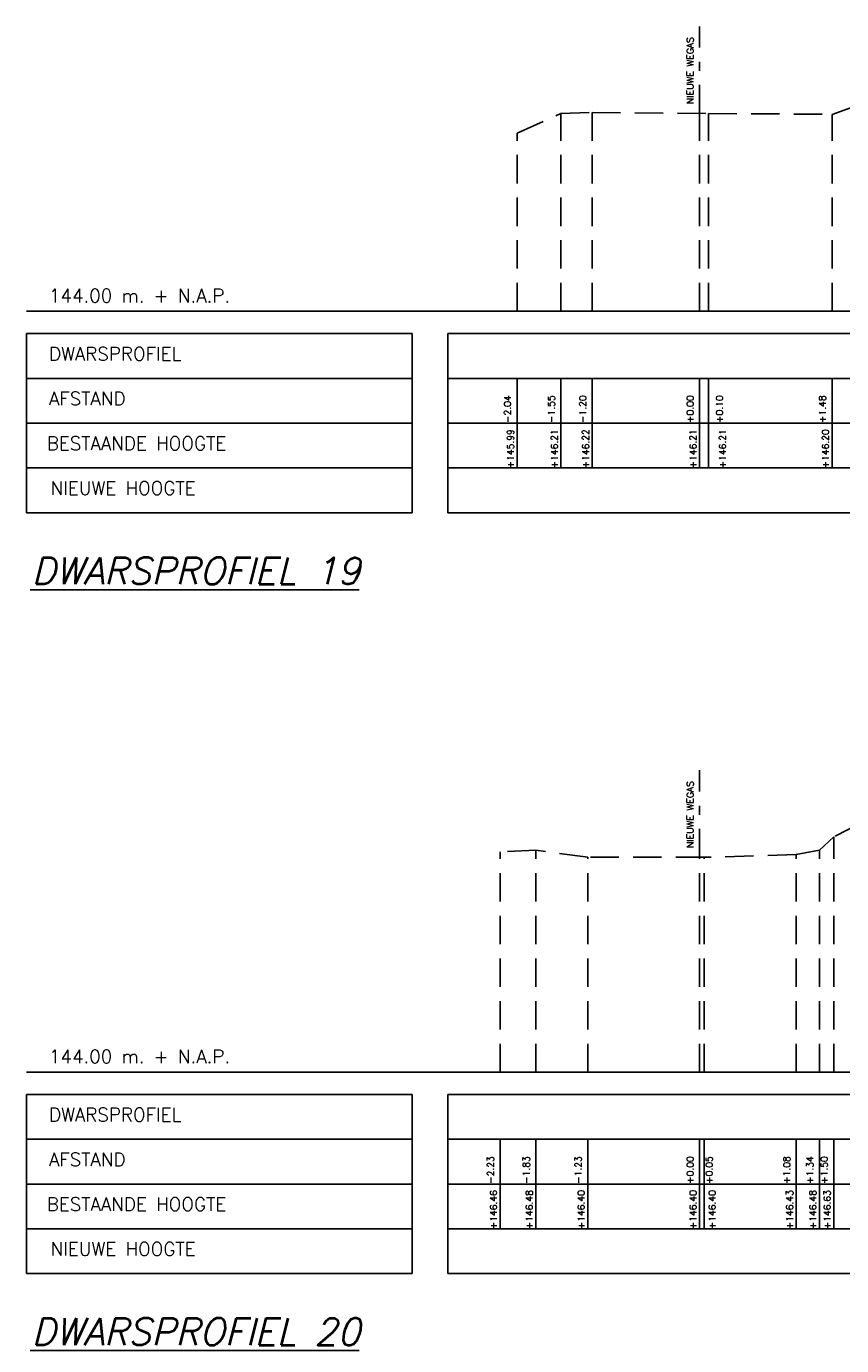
# Model space of a CAD drawing. Header units: metres. Extents: x -32 to 40, y -72 to 118.
# Tile 7 of 25: x -32 to -23, y -31 to -17. Entities that reach past the tile are written whole.
import ezdxf

# ---------------------------------------------------------------- set-up
doc = ezdxf.new("R2010")
doc.units = ezdxf.units.M
doc.linetypes.add('1-200 DASHDOT', pattern=[2.54, 1.27, -0.635, 0, -0.635])
doc.linetypes.add('1-200 HIDDEN', pattern=[0.9525, 0.635, -0.3175])
for name, color, linetype in [('PH-BEST-BEBOUWING', 1, 'Continuous'), ('PH-BESTAAND', 253, '1-200 HIDDEN'), ('PH-NIEUW-WEGAS', 2, '1-200 DASHDOT'), ('PH100', 7, 'Continuous')]:
    doc.layers.add(name, color=color, linetype=linetype)
doc.styles.add('ROMANS', font='romans.shx')

msp = doc.modelspace()

# ---------------------------------------------------------------- linework, layer by layer
at = {"layer": 'PH-BESTAAND', "ltscale": 0.5}
for p, q in [((-26.226, -17.725), (-25.736, -17.505)), ((-25.736, -17.505), (-25.386, -17.495)), ((-25.736, -19.715), (-25.736, -17.505)), ((-25.386, -19.715), (-25.386, -17.495)), ((-25.386, -17.495), (-24.086, -17.505)), ((-24.186, -19.715), (-24.186, -17.504)), ((-24.086, -19.715), (-24.086, -17.505)), ((-24.086, -17.505), (-22.706, -17.515)), ((-22.706, -17.515), (-22.366, -17.395)), ((-22.706, -19.715), (-22.706, -17.515)), ((-26.226, -19.715), (-26.226, -17.725)), ((-21.536, -25.005), (-22.686, -25.585)), ((-22.686, -25.585), (-22.846, -25.735)), ((-22.686, -28.215), (-22.686, -25.585)), ((-26.016, -25.735), (-26.416, -25.755)), ((-26.416, -28.215), (-26.416, -25.755)), ((-26.016, -28.215), (-26.016, -25.735)), ((-25.436, -25.815), (-26.016, -25.735)), ((-23.106, -25.785), (-24.136, -25.815)), ((-22.846, -25.735), (-23.106, -25.785)), ((-23.106, -28.215), (-23.106, -25.785)), ((-22.846, -28.215), (-22.846, -25.735)), ((-25.436, -28.215), (-25.436, -25.815)), ((-24.136, -25.815), (-25.436, -25.815)), ((-24.186, -28.215), (-24.186, -25.815)), ((-24.136, -28.215), (-24.136, -25.815))]:
    msp.add_line(p, q, dxfattribs=at)
at = {"layer": 'PH-NIEUW-WEGAS', "ltscale": 0.25}
for p, q in [((-24.186, -17.504), (-24.186, -16.532)), ((-24.186, -25.815), (-24.186, -24.843))]:
    msp.add_line(p, q, dxfattribs=at)
at = {"layer": 'PH100', "color": 5, "linetype": 'Continuous'}
for p, q in [((-31.711, -19.715), (22.721, -19.715)), ((-31.711, -28.215), (22.824, -28.215))]:
    msp.add_line(p, q, dxfattribs=at)
at = {"layer": 'PH100'}
for p, q in [((-27.4, -19.965), (-31.711, -19.965)), ((-31.711, -19.965), (-31.711, -21.965)), ((-27.4, -21.965), (-27.4, -19.965)), ((-27, -19.965), (22.721, -19.965)), ((-27, -21.965), (-27, -19.965)), ((-27.4, -20.465), (-31.711, -20.465)), ((-27, -20.465), (22.721, -20.465)), ((-26.226, -20.465), (-26.226, -21.465)), ((-25.736, -20.465), (-25.736, -21.465)), ((-25.386, -20.465), (-25.386, -21.465)), ((-24.186, -20.465), (-24.186, -21.465)), ((-24.086, -20.465), (-24.086, -21.465)), ((-22.706, -20.465), (-22.706, -21.465)), ((-27.4, -20.965), (-31.711, -20.965)), ((-27, -20.965), (22.721, -20.965)), ((-27.4, -21.465), (-31.711, -21.465)), ((-27, -21.465), (22.721, -21.465)), ((-27.4, -21.965), (-31.711, -21.965)), ((-27, -21.965), (22.721, -21.965)), ((-27.4, -28.465), (-31.711, -28.465)), ((-31.711, -28.465), (-31.711, -30.465)), ((-27.4, -30.465), (-27.4, -28.465)), ((-27, -28.465), (22.824, -28.465)), ((-27, -30.465), (-27, -28.465)), ((-27.4, -28.965), (-31.711, -28.965)), ((-27, -28.965), (22.824, -28.965)), ((-26.416, -28.965), (-26.416, -29.965)), ((-26.016, -28.965), (-26.016, -29.965)), ((-25.436, -28.965), (-25.436, -29.965)), ((-24.186, -28.965), (-24.186, -29.965)), ((-24.136, -28.965), (-24.136, -29.965)), ((-23.106, -28.965), (-23.106, -29.965)), ((-22.846, -28.965), (-22.846, -29.965)), ((-22.686, -28.965), (-22.686, -29.965)), ((-27.4, -29.465), (-31.711, -29.465)), ((-27, -29.465), (22.824, -29.465)), ((-27.4, -29.965), (-31.711, -29.965)), ((-27, -29.965), (22.824, -29.965)), ((-27.4, -30.465), (-31.711, -30.465)), ((-27, -30.465), (22.824, -30.465))]:
    msp.add_line(p, q, dxfattribs=at)

# ---------------------------------------------------------------- texts
at = {"layer": 'PH-BEST-BEBOUWING', "color": 2, "char_height": 0.075, "width": 1.8344, "attachment_point": 7, "rotation": 90, "style": 'ROMANS'}
for insert in [(-24.254, -17.398), (-24.254, -25.709)]:
    msp.add_mtext('NIEUWE WEGAS', dxfattribs=dict(at, insert=insert))
at = {"layer": 'PH100', "color": 1, "linetype": 'Continuous', "style": 'ROMANS'}
for s, p in [('144.00 m. + N.A.P.', (-31.458, -19.615)), ('DWARSPROFIEL', (-31.458, -20.265)), ('AFSTAND', (-31.458, -20.765)), ('BESTAANDE HOOGTE', (-31.483, -21.265)), ('NIEUWE HOOGTE', (-31.44, -21.765)), ('144.00 m. + N.A.P.', (-31.458, -28.115)), ('DWARSPROFIEL', (-31.458, -28.765)), ('AFSTAND', (-31.458, -29.265)), ('BESTAANDE HOOGTE', (-31.483, -29.765)), ('NIEUWE HOOGTE', (-31.44, -30.265))]:
    msp.add_text(s, height=0.15, dxfattribs=at).set_placement(p)
at = {"layer": 'PH100', "color": 2, "linetype": 'Continuous', "style": 'ROMANS'}
for s, p in [('-2.04', (-26.295, -20.963)), ('-1.55', (-25.805, -20.963)), ('-1.20', (-25.455, -20.963)), ('+0.00', (-24.255, -20.963)), ('+0.10', (-23.925, -20.963)), ('+1.48', (-22.775, -20.963)), ('-2.23', (-26.485, -29.463)), ('-1.83', (-26.085, -29.463)), ('-1.23', (-25.505, -29.463)), ('+0.00', (-24.255, -29.463)), ('+0.05', (-24.041, -29.463)), ('+1.08', (-23.175, -29.463)), ('+1.34', (-22.915, -29.463)), ('+1.50', (-22.755, -29.463))]:
    msp.add_text(s, height=0.075, rotation=90, dxfattribs=at).set_placement(p)
at = {"layer": 'PH100', "color": 8, "linetype": 'Continuous', "style": 'ROMANS'}
for s, p in [('+145.99', (-26.262, -21.47)), ('+146.21', (-25.772, -21.47)), ('+146.22', (-25.422, -21.47)), ('+146.21', (-24.222, -21.47)), ('+146.21', (-23.892, -21.47)), ('+146.20', (-22.742, -21.47)), ('+146.46', (-26.452, -29.97)), ('+146.48', (-26.052, -29.97)), ('+146.40', (-25.472, -29.97)), ('+146.40', (-24.222, -29.97)), ('+146.40', (-24.008, -29.97)), ('+146.43', (-23.142, -29.97)), ('+146.48', (-22.882, -29.97)), ('+146.63', (-22.722, -29.97))]:
    msp.add_text(s, height=0.075, rotation=90, dxfattribs=at).set_placement(p)
at = {"layer": 'PH100', "color": 3, "linetype": 'Continuous', "style": 'ROMANS', "oblique": 14}
for s, p in [('%%UDWARSPROFIEL 19', (-31.654, -22.765)), ('%%UDWARSPROFIEL 20', (-31.654, -31.265))]:
    msp.add_text(s, height=0.3, dxfattribs=at).set_placement(p)

doc.saveas('drawing.dxf')
